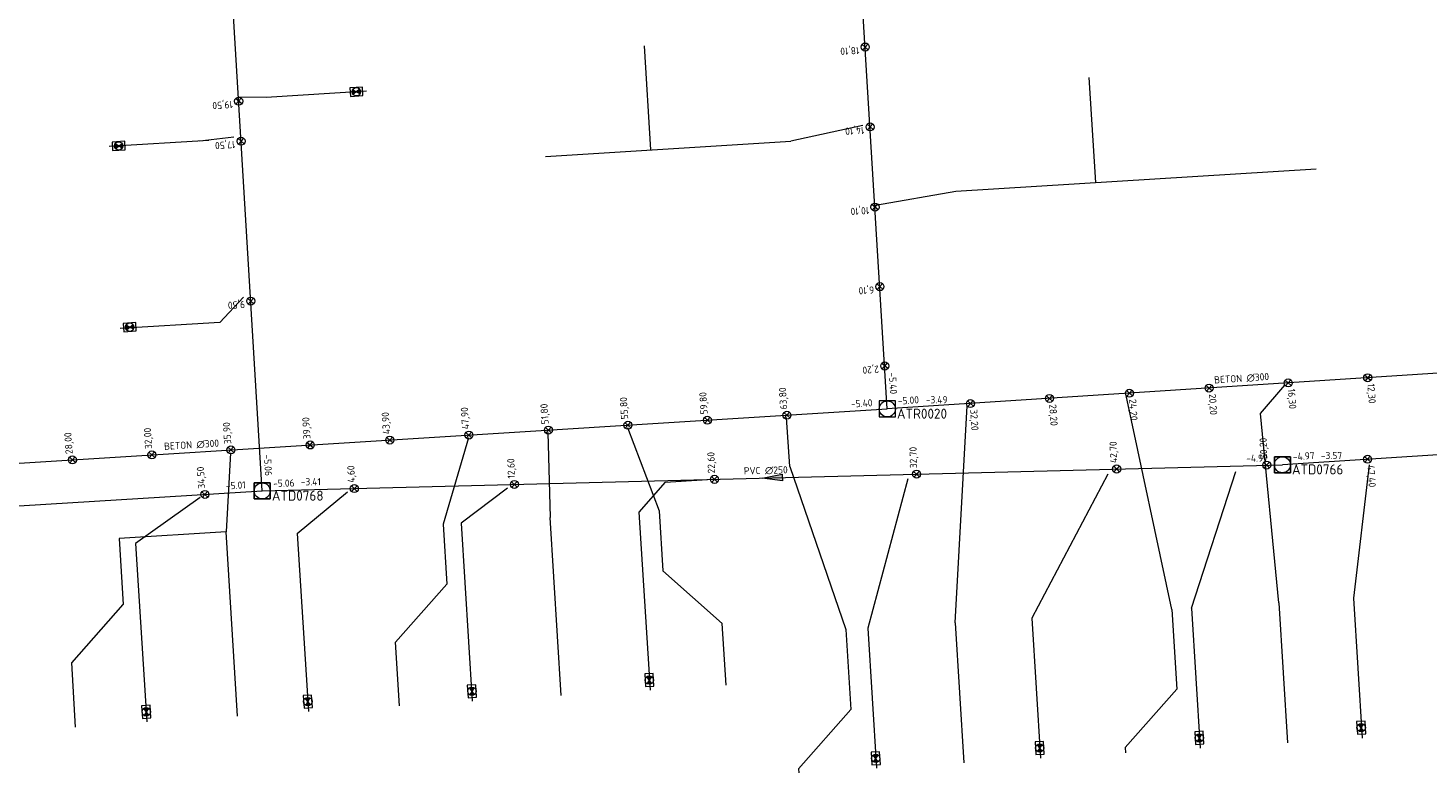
# Model space of a CAD drawing. Header units: metres. Extents: x 162232 to 162755, y 502539 to 502988.
# Tile 25 of 64: x 162558 to 162628, y 502574 to 502611. Entities that reach past the tile are written whole.
import ezdxf

# ---------------------------------------------------------------- set-up
doc = ezdxf.new("R2010")
doc.units = ezdxf.units.M
doc.header["$LTSCALE"] = 0.001
for name, color, linetype, lineweight in [('B-WE-RI-HWA_BOB-T18', 150, 'Continuous', 0), ('B-WE-RI-HWA_HUISAANSLUITING_PVC_125-G', 150, 'Continuous', 13), ('B-WE-RI-HWA_HULPSTUK_INLAAT-S', 150, 'Continuous', 13), ('B-WE-RI-HWA_HULPSTUK_INLAAT-T18', 150, 'Continuous', 0), ('B-WE-RI-HWA_MATERIAAL-T18', 150, 'Continuous', 0), ('B-WE-RI-HWA_PUTDEKSELHOOGTE-T18', 150, 'Continuous', 0), ('B-WE-RI-HWA_PUTNUMMER-T25', 150, 'Continuous', 0), ('B-WE-RI-HWA_RIOOLPUT_INSPECTIEPUT-S', 150, 'Continuous', 13), ('B-WE-RI-HWA_TRANSPORTLEIDING_BETON_300-G', 150, 'Continuous', 13), ('B-WE-RI-VWA_BOB-T18', 20, 'Continuous', 0), ('B-WE-RI-VWA_HUISAANSLUITING_PVC_125-G', 20, 'Continuous', 13), ('B-WE-RI-VWA_HULPSTUK_INLAAT-S', 20, 'Continuous', 13), ('B-WE-RI-VWA_HULPSTUK_INLAAT-T18', 20, 'Continuous', 0), ('B-WE-RI-VWA_HULPSTUK_ONTSTOPPINGSSTUK-S', 20, 'Continuous', 13), ('B-WE-RI-VWA_MATERIAAL-T18', 20, 'Continuous', 0), ('B-WE-RI-VWA_PUTDEKSELHOOGTE-T18', 20, 'Continuous', 0), ('B-WE-RI-VWA_PUTNUMMER-T25', 20, 'Continuous', 0), ('B-WE-RI-VWA_RIOOLPUT_INSPECTIEPUT-S', 20, 'Continuous', 13), ('B-WE-RI-VWA_STROOMRICHTING-S', 20, 'Continuous', 13), ('B-WE-RI-VWA_TRANSPORTLEIDING_PVC_250-G', 20, 'Continuous', 13), ('Default', 7, 'Continuous', 0)]:
    doc.layers.add(name, color=color, linetype=linetype, lineweight=lineweight)
doc.styles.add('NLCS-ISO', font='NLCS-ISO.ttf')

# ---------------------------------------------------------------- blocks, each defined once
blk = doc.blocks.new('SRI-STROOMRICHTING-SO')
at = {"layer": 'Default', "linetype": 'Continuous'}
blk.add_hatch(color=256, dxfattribs=at).paths.add_polyline_path([(-0.0025, 0.00083), (-0.0025, -0.00083), (0.0025, 0)])
at = {"flags": 128}
blk.add_lwpolyline([(0.0025, 0), (-0.0025, -0.00083), (-0.0025, 0.00083), (0.0025, 0)], dxfattribs=at)
blk = doc.blocks.new('B-SRI-PUT_VWA-SO')
at = {"flags": 128}
for points in [[(-0.002, 0.002), (0.002, 0.002), (0.002, -0.002), (-0.002, -0.002), (-0.002, 0.002)], [(0.002, -0.002), (0.002, 0.002), (-0.002, 0.002), (-0.002, -0.002), (0.002, -0.002)]]:
    blk.add_lwpolyline(points, dxfattribs=at)
blk.add_circle((0, 0), 0.002)
blk = doc.blocks.new('B-SRI-PUT_HWA-SO')
at = {"flags": 128}
blk.add_lwpolyline([(-0.002, -0.002), (0.002, -0.002), (0.002, 0.002), (-0.002, 0.002), (-0.002, -0.002)], dxfattribs=at)
blk.add_circle((0, 0), 0.002)
blk = doc.blocks.new('SRI-HULP_INLAAT-SO')
for p, q in [((-0.00071, 0.00071), (0.00071, -0.00071)), ((-0.00071, -0.00071), (0.00071, 0.00071))]:
    blk.add_line(p, q)
blk.add_circle((0, 0), 0.001)
blk = doc.blocks.new('SRI-HULP_ONTSTOP-SO')
at = {"layer": 'Default', "linetype": 'Continuous'}
h = blk.add_hatch(color=256, dxfattribs=at)
edge = h.paths.add_edge_path()
edge.add_arc((0, 0), 0.00105, 146.3099, 180)
edge.add_arc((0, 0), 0.00105, -180, -146.3099)
edge.add_line((-0.00087, -0.00058), (0, 0))
edge.add_line((0, 0), (-0.00087, 0.00058))
h = blk.add_hatch(color=256, dxfattribs=at)
edge = h.paths.add_edge_path()
edge.add_line((0, 0), (0.00087, -0.00058))
edge.add_arc((0, 0), 0.00105, -33.6901, 0)
edge.add_arc((0, 0), 0.00105, 0, 33.6901)
edge.add_line((0.00087, 0.00058), (0, 0))
for p, q in [((0.00087, 0.00058), (-0.00087, -0.00058)), ((-0.00087, 0.00058), (0.00087, -0.00058))]:
    blk.add_line(p, q)
at = {"flags": 128}
blk.add_lwpolyline([(-0.00158, -0.00105), (0.00157, -0.00105), (0.00157, 0.00105), (-0.00158, 0.00105), (-0.00158, -0.00105)], dxfattribs=at)
blk.add_circle((0, 0), 0.00105)

msp = doc.modelspace()

# ---------------------------------------------------------------- linework, layer by layer
at = {"layer": 'B-WE-RI-HWA_HUISAANSLUITING_PVC_125-G', "flags": 128}
for points in [[(162589.51, 502605.223), (162589.189, 502610.425)], [(162611.736, 502603.593), (162611.413, 502608.832)], [(162600.096, 502606.445), (162596.507, 502605.655)], [(162584.244, 502604.898), (162596.507, 502605.655)], [(162604.745, 502603.161), (162622.749, 502604.272)], [(162600.731, 502602.463), (162604.745, 502603.161)], [(162619.963, 502592.058), (162621.187, 502593.467)], [(162615.54, 502582.274), (162613.253, 502592.954)], [(162596.454, 502589.411), (162596.282, 502591.861)], [(162604.714, 502581.608), (162605.31, 502592.441)], [(162620.886, 502582.602), (162619.963, 502592.058)], [(162588.338, 502591.354), (162589.924, 502587.196)], [(162580.395, 502590.846), (162579.134, 502586.524)], [(162584.366, 502591.1), (162584.483, 502586.857)], [(162568.509, 502590.087), (162568.292, 502586.15)], [(162596.454, 502589.411), (162599.261, 502581.272)], [(162589.924, 502587.196), (162590.108, 502584.201)], [(162579.134, 502586.524), (162579.318, 502583.529)], [(162585.032, 502577.966), (162584.483, 502586.857)], [(162568.292, 502586.15), (162562.947, 502585.817)], [(162562.947, 502585.817), (162563.149, 502582.523)], [(162568.86, 502576.945), (162568.292, 502586.15)], [(162593.077, 502581.576), (162590.108, 502584.201)], [(162576.755, 502580.63), (162579.318, 502583.529)], [(162560.576, 502579.612), (162563.149, 502582.523)], [(162615.54, 502582.274), (162615.786, 502578.281)], [(162620.886, 502582.602), (162621.318, 502575.61)], [(162593.268, 502578.486), (162593.077, 502581.576)], [(162604.714, 502581.608), (162605.146, 502574.612)], [(162599.261, 502581.272), (162599.507, 502577.279)], [(162576.951, 502577.456), (162576.755, 502580.63)], [(162560.775, 502576.384), (162560.576, 502579.612)], [(162613.217, 502575.374), (162615.786, 502578.281)], [(162596.886, 502574.314), (162599.507, 502577.279)], [(162613.217, 502575.374), (162613.233, 502575.111)], [(162596.886, 502574.314), (162596.899, 502574.103)]]:
    msp.add_lwpolyline(points, dxfattribs=at)
at = {"layer": 'B-WE-RI-HWA_TRANSPORTLEIDING_BETON_300-G', "flags": 128}
for points in [[(162601.327, 502592.282), (162597.893, 502648.438)], [(162637.59, 502594.639), (162601.327, 502592.282)], [(162532.665, 502587.997), (162601.327, 502592.282)]]:
    msp.add_lwpolyline(points, dxfattribs=at)
at = {"layer": 'B-WE-RI-VWA_HUISAANSLUITING_PVC_125-G', "flags": 128}
for points in [[(162570.301, 502607.853), (162575.306, 502608.163)], [(162568.957, 502607.869), (162570.301, 502607.853)], [(162568.68, 502605.852), (162566.976, 502605.661)], [(162567.426, 502605.689), (162562.443, 502605.384)], [(162569.168, 502597.867), (162567.981, 502596.605)], [(162567.981, 502596.605), (162562.998, 502596.301)], [(162616.528, 502582.331), (162618.746, 502589.165)], [(162625.396, 502589.491), (162624.613, 502582.829)], [(162582.355, 502588.332), (162580.032, 502586.58)], [(162590.231, 502588.627), (162588.915, 502587.133)], [(162590.231, 502588.627), (162592.35, 502588.76)], [(162602.35, 502588.79), (162600.359, 502581.335)], [(162612.347, 502589.018), (162608.543, 502581.839)], [(162567, 502587.861), (162563.763, 502585.567)], [(162571.848, 502586.071), (162574.357, 502588.15)], [(162588.915, 502587.133), (162589.476, 502578.247)], [(162580.032, 502586.58), (162580.593, 502577.686)], [(162563.763, 502585.567), (162564.326, 502576.659)], [(162571.848, 502586.071), (162572.41, 502577.169)], [(162624.613, 502582.829), (162625.044, 502575.84)], [(162616.528, 502582.331), (162616.959, 502575.342)], [(162600.359, 502581.335), (162600.79, 502574.346)], [(162608.543, 502581.839), (162608.974, 502574.85)]]:
    msp.add_lwpolyline(points, dxfattribs=at)
at = {"layer": 'B-WE-RI-VWA_TRANSPORTLEIDING_PVC_250-G', "flags": 128}
for points in [[(162570.099, 502588.187), (162566.954, 502640.071)], [(162672.625, 502592.799), (162621.063, 502589.497)], [(162570.099, 502588.187), (162621.063, 502589.497)], [(162532.797, 502585.898), (162570.099, 502588.187)]]:
    msp.add_lwpolyline(points, dxfattribs=at)

# ---------------------------------------------------------------- block references
at = {"layer": 'B-WE-RI-HWA_HULPSTUK_INLAAT-S', "linetype": 'Continuous', "lineweight": 0, "xscale": 200, "yscale": 200}
for p, rotation in [((162600.222, 502610.358), 93.49934121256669), ((162600.466, 502606.366), 93.49934121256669), ((162600.711, 502602.363), 93.49934121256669), ((162600.953, 502598.391), 93.49934121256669), ((162601.196, 502594.428), 93.49934121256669), ((162625.326, 502593.842), 183.7188445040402), ((162613.421, 502593.068), 183.7188445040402), ((162617.403, 502593.327), 183.7188445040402), ((162621.354, 502593.584), 183.7188445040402), ((162605.478, 502592.552), 183.7188445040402), ((162609.429, 502592.809), 183.7188445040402), ((162592.339, 502591.721), 3.571035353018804), ((162596.311, 502591.969), 3.571035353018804), ((162580.422, 502590.977), 3.571035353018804), ((162584.394, 502591.225), 3.571035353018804), ((162588.367, 502591.473), 3.571035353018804), ((162568.535, 502590.236), 3.571035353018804), ((162572.498, 502590.483), 3.571035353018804), ((162576.47, 502590.731), 3.571035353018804), ((162560.611, 502589.741), 3.571035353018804), ((162564.583, 502589.989), 3.571035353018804)]:
    msp.add_blockref('SRI-HULP_INLAAT-SO', p, dxfattribs=dict(at, rotation=rotation))
at = {"layer": 'B-WE-RI-HWA_RIOOLPUT_INSPECTIEPUT-S', "linetype": 'Continuous', "lineweight": 0, "xscale": 200, "yscale": 200}
msp.add_blockref('B-SRI-PUT_HWA-SO', (162601.327, 502592.282), dxfattribs=at)
at = {"layer": 'B-WE-RI-VWA_HULPSTUK_INLAAT-S', "linetype": 'Continuous', "lineweight": 0, "xscale": 200, "yscale": 200}
for p, rotation in [((162568.919, 502607.651), 93.46879606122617), ((162569.04, 502605.655), 93.46879606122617), ((162569.524, 502597.67), 93.46879606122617), ((162625.322, 502589.77), 183.6641843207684), ((162602.788, 502589.027), 1.472430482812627), ((162612.785, 502589.284), 1.472430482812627), ((162620.282, 502589.477), 1.472430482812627), ((162574.697, 502588.305), 1.472430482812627), ((162582.695, 502588.511), 1.472430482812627), ((162592.692, 502588.768), 1.472430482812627), ((162567.232, 502588.011), 3.511495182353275)]:
    msp.add_blockref('SRI-HULP_INLAAT-SO', p, dxfattribs=dict(at, rotation=rotation))
at = {"layer": 'B-WE-RI-VWA_HULPSTUK_ONTSTOPPINGSSTUK-S', "linetype": 'Continuous', "lineweight": 0, "xscale": 200, "yscale": 200}
for p, rotation in [((162574.801, 502608.123), 3.546052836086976), ((162562.924, 502605.42), 183.4980436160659), ((162563.477, 502596.367), 183.49804360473), ((162589.433, 502578.745), 273.612713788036), ((162572.374, 502577.667), 273.6127137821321), ((162580.572, 502578.185), 273.612713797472), ((162564.302, 502577.157), 273.6127136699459), ((162625.002, 502576.366), 273.526392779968), ((162616.915, 502575.855), 273.526392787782), ((162600.749, 502574.834), 273.52639277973), ((162608.938, 502575.351), 273.526392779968)]:
    msp.add_blockref('SRI-HULP_ONTSTOP-SO', p, dxfattribs=dict(at, rotation=rotation))
at = {"layer": 'B-WE-RI-VWA_RIOOLPUT_INSPECTIEPUT-S', "linetype": 'Continuous', "lineweight": 0, "xscale": 200, "yscale": 200}
for p in [(162621.063, 502589.497), (162570.099, 502588.187)]:
    msp.add_blockref('B-SRI-PUT_VWA-SO', p, dxfattribs=at)
at = {"layer": 'B-WE-RI-VWA_STROOMRICHTING-S', "linetype": 'Continuous', "lineweight": 0, "xscale": 200, "yscale": 200, "rotation": 181.4724304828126}
msp.add_blockref('SRI-STROOMRICHTING-SO', (162595.581, 502588.842), dxfattribs=at)

# ---------------------------------------------------------------- texts
at = {"layer": 'B-WE-RI-HWA_BOB-T18', "linetype": 'Continuous', "lineweight": 0, "char_height": 0.36, "attachment_point": 7, "line_spacing_factor": 0.8, "style": 'NLCS-ISO'}
for s, insert, rotation in [('{\\C256;-5.40}', (162601.398, 502594.09), 273.49934), ('{\\C256;-5.40}', (162599.519, 502592.351), 3.57104), ('{\\C256;-5.00}', (162601.864, 502592.498), 3.71884)]:
    msp.add_mtext(s, dxfattribs=dict(at, insert=insert, rotation=rotation))
at = {"layer": 'B-WE-RI-HWA_HULPSTUK_INLAAT-T18', "linetype": 'Continuous', "lineweight": 0, "char_height": 0.36, "attachment_point": 7, "line_spacing_factor": 0.8, "style": 'NLCS-ISO'}
for s, insert, rotation in [('{\\C256;18,10}', (162599.915, 502610.459), 183.49934), ('{\\C256;14,10}', (162600.159, 502606.466), 183.49934), ('{\\C256;10,10}', (162600.404, 502602.463), 183.49934), ('{\\C256;6,10}', (162600.647, 502598.491), 183.49934), ('{\\C256;2,20}', (162600.889, 502594.528), 183.49934), ('{\\C256;59,80}', (162592.439, 502592.028), 93.57104), ('{\\C256;63,80}', (162596.411, 502592.276), 93.57104), ('{\\C256;16,30}', (162621.255, 502593.277), 273.71884), ('{\\C256;12,30}', (162625.227, 502593.535), 273.71884), ('{\\C256;51,80}', (162584.494, 502591.532), 93.57104), ('{\\C256;55,80}', (162588.467, 502591.78), 93.57104), ('{\\C256;24,20}', (162613.322, 502592.761), 273.71884), ('{\\C256;20,20}', (162617.304, 502593.02), 273.71884), ('{\\C256;39,90}', (162572.597, 502590.79), 93.57104), ('{\\C256;43,90}', (162576.57, 502591.038), 93.57104), ('{\\C256;47,90}', (162580.522, 502591.284), 93.57104), ('{\\C256;32,20}', (162605.379, 502592.245), 273.71884), ('{\\C256;28,20}', (162609.33, 502592.502), 273.71884), ('{\\C256;28,00}', (162560.711, 502590.048), 93.57104), ('{\\C256;32,00}', (162564.683, 502590.296), 93.57104), ('{\\C256;35,90}', (162568.635, 502590.542), 93.57104)]:
    msp.add_mtext(s, dxfattribs=dict(at, insert=insert, rotation=rotation))
at = {"layer": 'B-WE-RI-HWA_MATERIAAL-T18', "linetype": 'Continuous', "lineweight": 0, "char_height": 0.36, "attachment_point": 8, "line_spacing_factor": 0.8, "style": 'NLCS-ISO'}
for insert, rotation in [((162619.039, 502593.615), 3.71884), ((162566.577, 502590.295), 3.57104)]:
    msp.add_mtext('{\\C256;BETON ∅300}', dxfattribs=dict(at, insert=insert, rotation=rotation))
at = {"layer": 'B-WE-RI-HWA_PUTDEKSELHOOGTE-T18', "linetype": 'Continuous', "lineweight": 0, "insert": (162603.247, 502592.563), "char_height": 0.36, "attachment_point": 7, "line_spacing_factor": 0.8, "style": 'NLCS-ISO'}
msp.add_mtext('{\\C256;-3.49}', dxfattribs=at)
at = {"layer": 'B-WE-RI-HWA_PUTNUMMER-T25', "linetype": 'Continuous', "lineweight": 0, "insert": (162601.807, 502591.797), "char_height": 0.5, "attachment_point": 7, "line_spacing_factor": 0.8, "style": 'NLCS-ISO'}
msp.add_mtext('{\\C256;ATR0020}', dxfattribs=at)
at = {"layer": 'B-WE-RI-VWA_BOB-T18', "linetype": 'Continuous', "lineweight": 0, "char_height": 0.36, "attachment_point": 7, "line_spacing_factor": 0.8, "style": 'NLCS-ISO'}
for s, insert, rotation in [('{\\C256;-5.06}', (162570.171, 502589.995), 273.4688), ('{\\C256;-4.97}', (162619.259, 502589.632), 1.47243), ('{\\C256;-4.97}', (162621.6, 502589.713), 3.66418), ('{\\C256;-5.01}', (162568.291, 502588.258), 3.5115), ('{\\C256;-5.06}', (162570.644, 502588.382), 1.47243)]:
    msp.add_mtext(s, dxfattribs=dict(at, insert=insert, rotation=rotation))
at = {"layer": 'B-WE-RI-VWA_HULPSTUK_INLAAT-T18', "linetype": 'Continuous', "lineweight": 0, "char_height": 0.36, "attachment_point": 7, "line_spacing_factor": 0.8, "style": 'NLCS-ISO'}
for s, insert, rotation in [('{\\C256;19,50}', (162568.613, 502607.752), 183.4688), ('{\\C256;17,50}', (162568.734, 502605.755), 183.4688), ('{\\C256;9,50}', (162569.218, 502597.77), 183.4688), ('{\\C256;32,70}', (162602.899, 502589.33), 91.47243), ('{\\C256;42,70}', (162612.896, 502589.587), 91.47243), ('{\\C256;50,20}', (162620.393, 502589.78), 91.47243), ('{\\C256;12,60}', (162582.806, 502588.814), 91.47243), ('{\\C256;22,60}', (162592.803, 502589.071), 91.47243), ('{\\C256;34,50}', (162567.332, 502588.318), 93.5115), ('{\\C256;4,60}', (162574.809, 502588.608), 91.47243), ('{\\C256;47,40}', (162625.223, 502589.463), 273.66418)]:
    msp.add_mtext(s, dxfattribs=dict(at, insert=insert, rotation=rotation))
at = {"layer": 'B-WE-RI-VWA_MATERIAAL-T18', "linetype": 'Continuous', "lineweight": 0, "insert": (162595.258, 502589.015), "char_height": 0.36, "attachment_point": 8, "rotation": 1.47243, "line_spacing_factor": 0.8, "style": 'NLCS-ISO'}
msp.add_mtext('{\\C256;PVC ∅250}', dxfattribs=at)
at = {"layer": 'B-WE-RI-VWA_PUTDEKSELHOOGTE-T18', "linetype": 'Continuous', "lineweight": 0, "char_height": 0.36, "attachment_point": 7, "line_spacing_factor": 0.8, "style": 'NLCS-ISO'}
for s, insert in [('{\\C256;-3.57}', (162622.983, 502589.778)), ('{\\C256;-3.41}', (162572.019, 502588.468))]:
    msp.add_mtext(s, dxfattribs=dict(at, insert=insert))
at = {"layer": 'B-WE-RI-VWA_PUTNUMMER-T25', "linetype": 'Continuous', "lineweight": 0, "char_height": 0.5, "attachment_point": 7, "line_spacing_factor": 0.8, "style": 'NLCS-ISO'}
for s, insert in [('{\\C256;ATD0766}', (162621.543, 502589.012)), ('{\\C256;ATD0768}', (162570.579, 502587.702))]:
    msp.add_mtext(s, dxfattribs=dict(at, insert=insert))

doc.saveas('drawing.dxf')
